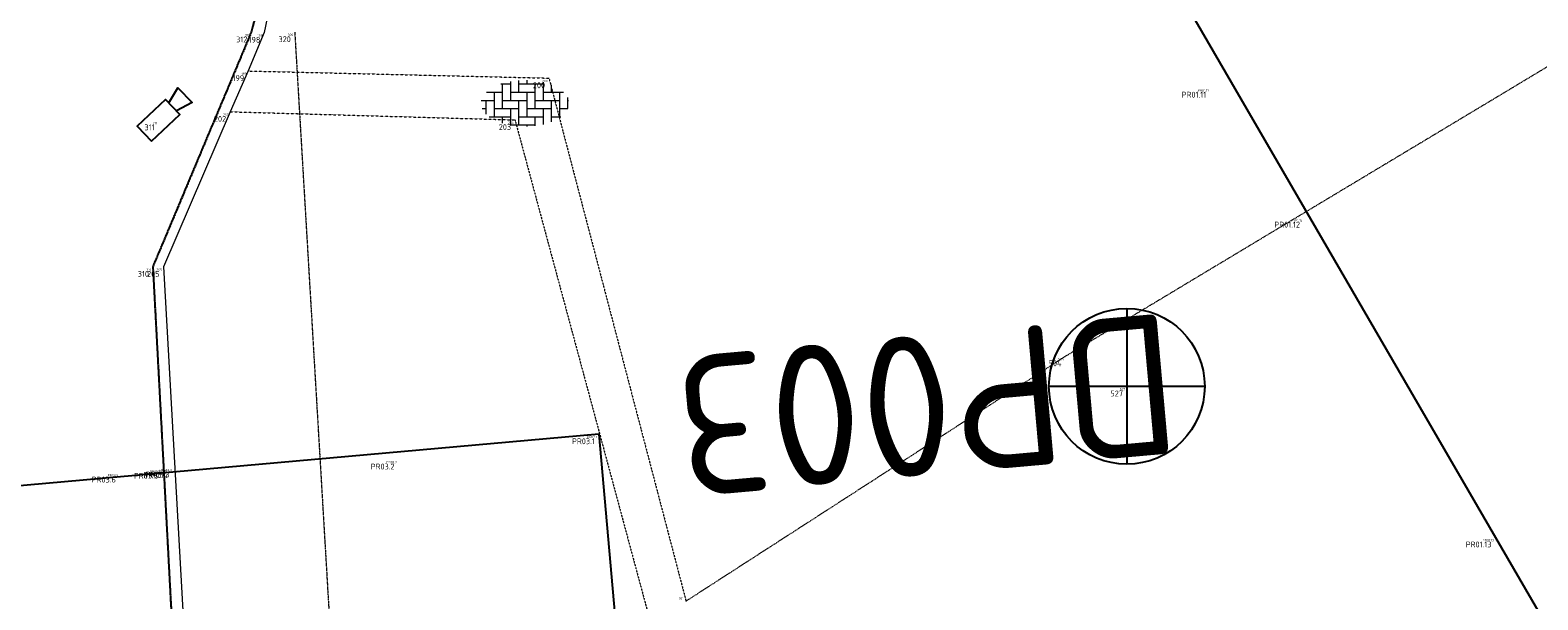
# Model space of a CAD drawing. Header units: millimetres. Extents: x 109167 to 931660, y 98993 to 321604.
# Tile 24 of 39: x 734982 to 754349, y 222007 to 229324. Entities that reach past the tile are written whole.
import ezdxf
from ezdxf.enums import TextEntityAlignment as Align

# ---------------------------------------------------------------- set-up
doc = ezdxf.new("R2010")
doc.units = ezdxf.units.MM
for name, pattern in [('AM-AS', [16, 10, -2, 2, -2]), ('JIS_08_15', [17.25, 15, -0.75, 0.75, -0.75]), ('XX-DASHDOT', [10, 3, -2, 0, -2, 3]), ('XX-HIDDEN', [4, 2, -2])]:
    doc.linetypes.add(name, pattern=pattern)
for name, color, linetype in [('- Plangrens ingemeten', 3, 'JIS_08_15'), ('B-ME-AL-SITUATIEMETING-S', 7, 'Continuous'), ('B-WE-AL-PROFIELLOCATIE-S', 7, 'Continuous'), ('B-WE-AL-SITUATIEMETING-S', 7, 'Continuous'), ('X-XX-AL-MEETPUNT_DATA_PUNTNUMMER-T18', 7, 'Continuous')]:
    doc.layers.add(name, color=color, linetype=linetype)
for name, color, linetype, lineweight in [('B-WE-AM-AS_HULPLIJN-G', 130, 'AM-AS', 18), ('B-WE-IE-MEUBILAIR_WEGMEUBILAIR_CAMERA-S', 7, 'Continuous', 25), ('B-WE-IE-MEUBILAIR_WEGMEUBILAIR_VERKEERSPAAL-S', 7, 'Continuous', 25), ('B-WE-VH-KANTOPSLUITING_ACHTERKANTBAND-G', 40, 'XX-DASHDOT', 18), ('B-WE-VH-KANTVERHARDING-G', 40, 'Continuous', 18), ('B-WE-VH-MATERIAALGRENS-G', 7, 'XX-HIDDEN', 18), ('B-WE-VH-VERHARDING_BETONSTRAATSTEEN-S', 252, 'Continuous', 25)]:
    doc.layers.add(name, color=color, linetype=linetype, lineweight=lineweight)
doc.styles.add('NLCS-ISO-ANNOTATIVE-T18', font='NLCS-ISO.ttf', dxfattribs={"height": 1.8})
doc.styles.add('NLCS-ISO-M1000-T18', font='NLCS-ISO.ttf', dxfattribs={"height": 1.8})

# ---------------------------------------------------------------- blocks, each defined once
blk = doc.blocks.new('SAL-MEETPUNT_MARKER-SO')
at = {"layer": 'X-XX-AL-MEETPUNT_DATA_PUNTNUMMER-T18', "style": 'NLCS-ISO-ANNOTATIVE-T18'}
blk.add_attdef('PUNTID', text='', height=1.5, dxfattribs=at).set_placement((-1, -2.59), align=Align.RIGHT)
blk = doc.blocks.new('SIE-WEG_CAMERA-SO')
at = {"flags": 128}
blk.add_lwpolyline([(-1.25, -0.663), (1.25, -0.663), (1.25, 0.663), (-1.25, 0.663)], close=True, dxfattribs=at)
blk.add_lwpolyline([(1.25, 0.356), (2.34, 0.663), (2.34, -0.663), (1.25, -0.356)], dxfattribs=at)
blk = doc.blocks.new('SIE-WEG_VERKEERSPAAL-SO')
at = {"flags": 128}
for points in [[(0, 1), (0, -1)], [(1, 0), (-1, 0)]]:
    blk.add_lwpolyline(points, dxfattribs=at)
blk.add_circle((0, 0), 1)
blk = doc.blocks.new('SAL-PROFIEL_LOCATIE_LINKS-SO')
at = {"color": 0, "linetype": 'ByBlock', "lineweight": -2}
blk.add_lwpolyline([(0, 0), (0, 5), (-0.5, 3), (0, 3)], dxfattribs=at)
at = {"color": 0, "linetype": 'ByBlock', "lineweight": -2, "style": 'NLCS-ISO-ANNOTATIVE-T18'}
blk.add_attdef('PROFNUMMER', text='', height=1.8, dxfattribs=at).set_placement((-1, 0), align=Align.MIDDLE_RIGHT)
blk = doc.blocks.new('SVH-BSS-SO')
at = {"lineweight": 18}
for p, q in [((-3.1, 2.49), (-1.87, 2.49)), ((-2.92, 2.49), (-2.92, -0.66)), ((-1.87, 2.81), (-1.87, 0.39)), ((-0.82, 2.94), (-0.82, 1.44)), ((-0.82, 2.49), (2.33, 2.49)), ((0.23, 2.97), (0.23, 2.49)), ((1.28, 2.49), (1.28, -0.66)), ((2.33, 2.71), (2.33, 0.39)), ((3.38, 2.38), (3.38, 1.44)), ((-5.61, 0.39), (-3.97, 0.39)), ((-5.02, 0.39), (-5.02, -1.37)), ((-4.95, 1.44), (-2.92, 1.44)), ((-3.97, 1.44), (-3.97, -1.71)), ((-2.92, 0.39), (0.23, 0.39)), ((-1.87, 1.44), (1.28, 1.44)), ((-0.82, 0.39), (-0.82, -2.76)), ((0.23, 1.44), (0.23, -1.71)), ((1.28, 0.39), (4.43, 0.39)), ((2.33, 1.44), (4.95, 1.44)), ((3.38, 0.39), (3.38, -2.38)), ((4.43, 1.44), (4.43, -1.71)), ((5.48, 0.74), (5.48, -0.66)), ((5.48, 0.39), (5.61, 0.39)), ((-5.52, -0.66), (-5.02, -0.66)), ((-4.62, -1.71), (-1.87, -1.71)), ((-3.97, -0.66), (-0.82, -0.66)), ((-2.92, -1.71), (-2.92, -2.55)), ((-1.87, -0.66), (-1.87, -2.81)), ((-0.82, -1.71), (2.33, -1.71)), ((0.23, -0.66), (3.38, -0.66)), ((1.28, -1.71), (1.28, -2.9)), ((2.33, -0.66), (2.33, -2.71)), ((3.38, -1.71), (4.62, -1.71)), ((4.43, -0.66), (5.52, -0.66)), ((-1.87, -2.76), (1.28, -2.76)), ((0.23, -2.76), (0.23, -2.97))]:
    blk.add_line(p, q, dxfattribs=at)
at = {"lineweight": 18, "style": 'NLCS-ISO-M1000-T18'}
blk.add_attdef('FORMAAT', text='', height=1.8, dxfattribs=at).set_placement((-5.71, 0), align=Align.MIDDLE_RIGHT)
blk.add_attdef('KLEUR', text='', height=1.8, dxfattribs=at).set_placement((6.3, 0), align=Align.MIDDLE_LEFT)

msp = doc.modelspace()

# ---------------------------------------------------------------- linework, layer by layer
at = {"layer": '- Plangrens ingemeten', "elevation": 388.4}
msp.add_lwpolyline([(736184.9, 232840.4), (737842.5, 230036.8), (737927.7, 229693.5), (737821.9, 229296.1), (736557.7, 226284.2), (737062.5, 216825.4), (737634.5, 207385.1), (738178.7, 197386.2), (738470, 192154.1), (738761.2, 186921.9)], dxfattribs=at)
at = {"layer": 'B-WE-AL-PROFIELLOCATIE-S', "elevation": 443.6}
for points in [[(741412.7, 244153.4), (787583.5, 164627)], [(742284.8, 224135.1), (729707.2, 223011.9)]]:
    msp.add_lwpolyline(points, dxfattribs=at)
at = {"layer": 'B-WE-AM-AS_HULPLIJN-G'}
msp.add_polyline3d([(738380.3, 229299.4, 312.1), (739496.3, 210421.1, 245.4), (740666.9, 190662, 183.6), (741821.1, 170815.2, 39.4), (742984.7, 150855.1, -147.9)], dxfattribs=at)
at = {"layer": 'B-WE-VH-KANTOPSLUITING_ACHTERKANTBAND-G'}
msp.add_polyline3d([(738761.2, 186921.9, 288.1), (738178.7, 197386.2, 300.9), (737634.5, 207385.1, 350.9), (737062.5, 216825.4, 379.6), (736557.7, 226284.2, 403.9), (737821.9, 229296.1, 413.6), (737927.7, 229693.5, 418.8), (737842.5, 230036.8, 403.6), (736184.9, 232840.4, 388.4), (735804.9, 240408.2, 385.9)], dxfattribs=at)
at = {"layer": 'B-WE-VH-KANTVERHARDING-G'}
msp.add_polyline3d([(735315, 265155.2, 311.6), (735446.1, 256418.1, 281.4), (735469.5, 253648.5, 273.1), (735488, 253122.4, 211.7), (735758.4, 244886.4, 250.8), (735947.9, 240097.6, 284.1), (736154.8, 236096.5, 245.8), (736317.6, 232867.8, 315.6), (738032.1, 230041.1, 301.8), (738085.1, 229767, 303.4), (737989.1, 229292.3, 315.8), (737781.5, 228799.7, 300.4), (737549, 228275.9, 319.1), (736693.8, 226284.8, 308.1), (737224.1, 216840.8, 274.2), (737742.1, 207408.2, 242.4), (738306.8, 197444.1, 228.6), (738893.3, 186958.4, 186.7)], dxfattribs=at)
at = {"layer": 'B-WE-VH-MATERIAALGRENS-G'}
for points in [[(743406.8, 221991.4, 319.9), (748279.6, 225136.1, 339.1), (757806.9, 230859.5, 350.1), (765155.8, 235133.3, 318.8), (766095.9, 234901.5, 316.9), (766402.8, 234551.7, 306.1), (770498.9, 227819.2, 123.5), (770747.5, 227220, 111.5), (770610.8, 226437.1, 107), (769847.3, 225818.7, 120.3), (762917.8, 221698.7, 103.2), (753506.3, 216061.2, 94.6)], [(737781.5, 228799.7, 300.4), (741646.5, 228707.5, 293.4), (743406.8, 221991.4, 319.9)], [(737549, 228275.9, 319.1), (741209.8, 228171, 302.2), (743014.1, 221477.9, 318.4)]]:
    msp.add_polyline3d(points, dxfattribs=at)

# ---------------------------------------------------------------- block references
at = {"layer": 'B-ME-AL-SITUATIEMETING-S'}
ref = msp.add_blockref('SAL-MEETPUNT_MARKER-SO', (737821.9, 229296.1, 413.6), dxfattribs=dict(at, xscale=20, yscale=20, zscale=20))
ref.add_attrib('PUNTID', '312', dxfattribs={"layer": 'X-XX-AL-MEETPUNT_DATA_PUNTNUMMER-T18', "height": 30, "style": 'NLCS-ISO-ANNOTATIVE-T18'}).set_placement((737801.9, 229244.4, 413.6), align=Align.RIGHT)
ref = msp.add_blockref('SAL-MEETPUNT_MARKER-SO', (737989.1, 229292.3, 315.8), dxfattribs=dict(at, xscale=20, yscale=20, zscale=20))
ref.add_attrib('PUNTID', '198', dxfattribs={"layer": 'X-XX-AL-MEETPUNT_DATA_PUNTNUMMER-T18', "height": 30, "style": 'NLCS-ISO-ANNOTATIVE-T18'}).set_placement((737969.1, 229240.6, 315.8), align=Align.RIGHT)
ref = msp.add_blockref('SAL-MEETPUNT_MARKER-SO', (738380.3, 229299.4, 312.1), dxfattribs=dict(at, xscale=20, yscale=20, zscale=20))
ref.add_attrib('PUNTID', '320', dxfattribs={"layer": 'X-XX-AL-MEETPUNT_DATA_PUNTNUMMER-T18', "height": 30, "style": 'NLCS-ISO-ANNOTATIVE-T18'}).set_placement((738360.3, 229247.7, 312.1), align=Align.RIGHT)
ref = msp.add_blockref('SAL-MEETPUNT_MARKER-SO', (737781.5, 228799.7, 300.4), dxfattribs=dict(at, xscale=20, yscale=20, zscale=20))
ref.add_attrib('PUNTID', '199', dxfattribs={"layer": 'X-XX-AL-MEETPUNT_DATA_PUNTNUMMER-T18', "height": 30, "style": 'NLCS-ISO-ANNOTATIVE-T18'}).set_placement((737761.5, 228748, 300.4), align=Align.RIGHT)
ref = msp.add_blockref('SAL-MEETPUNT_MARKER-SO', (741646.5, 228707.5, 293.4), dxfattribs=dict(at, xscale=20, yscale=20, zscale=20))
ref.add_attrib('PUNTID', '200', dxfattribs={"layer": 'X-XX-AL-MEETPUNT_DATA_PUNTNUMMER-T18', "height": 30, "style": 'NLCS-ISO-ANNOTATIVE-T18'}).set_placement((741626.5, 228655.8, 293.4), align=Align.RIGHT)
ref = msp.add_blockref('SAL-MEETPUNT_MARKER-SO', (750138.6, 228586.7, 303.4), dxfattribs=dict(at, xscale=20, yscale=20, zscale=20))
ref.add_attrib('PUNTID', 'PR01.11', dxfattribs={"layer": 'X-XX-AL-MEETPUNT_DATA_PUNTNUMMER-T18', "height": 30, "style": 'NLCS-ISO-ANNOTATIVE-T18'}).set_placement((750118.6, 228535, 303.4), align=Align.RIGHT)
ref = msp.add_blockref('SAL-MEETPUNT_MARKER-SO', (736630.7, 228166.8, 512.8), dxfattribs=dict(at, xscale=20, yscale=20, zscale=20))
ref.add_attrib('PUNTID', '311', dxfattribs={"layer": 'X-XX-AL-MEETPUNT_DATA_PUNTNUMMER-T18', "height": 30, "style": 'NLCS-ISO-ANNOTATIVE-T18'}).set_placement((736610.7, 228115.1, 512.8), align=Align.RIGHT)
ref = msp.add_blockref('SAL-MEETPUNT_MARKER-SO', (737549, 228275.9, 319.1), dxfattribs=dict(at, xscale=20, yscale=20, zscale=20))
ref.add_attrib('PUNTID', '202', dxfattribs={"layer": 'X-XX-AL-MEETPUNT_DATA_PUNTNUMMER-T18', "height": 30, "style": 'NLCS-ISO-ANNOTATIVE-T18'}).set_placement((737529, 228224.2, 319.1), align=Align.RIGHT)
ref = msp.add_blockref('SAL-MEETPUNT_MARKER-SO', (741209.8, 228171, 302.2), dxfattribs=dict(at, xscale=20, yscale=20, zscale=20))
ref.add_attrib('PUNTID', '203', dxfattribs={"layer": 'X-XX-AL-MEETPUNT_DATA_PUNTNUMMER-T18', "height": 30, "style": 'NLCS-ISO-ANNOTATIVE-T18'}).set_placement((741189.8, 228119.3, 302.2), align=Align.RIGHT)
ref = msp.add_blockref('SAL-MEETPUNT_MARKER-SO', (751343.2, 226917.6, 334.6), dxfattribs=dict(at, xscale=20, yscale=20, zscale=20))
ref.add_attrib('PUNTID', 'PR01.12', dxfattribs={"layer": 'X-XX-AL-MEETPUNT_DATA_PUNTNUMMER-T18', "height": 30, "style": 'NLCS-ISO-ANNOTATIVE-T18'}).set_placement((751323.2, 226865.9, 334.6), align=Align.RIGHT)
ref = msp.add_blockref('SAL-MEETPUNT_MARKER-SO', (736557.7, 226284.2, 403.9), dxfattribs=dict(at, xscale=20, yscale=20, zscale=20))
ref.add_attrib('PUNTID', '310', dxfattribs={"layer": 'X-XX-AL-MEETPUNT_DATA_PUNTNUMMER-T18', "height": 30, "style": 'NLCS-ISO-ANNOTATIVE-T18'}).set_placement((736537.7, 226232.5, 403.9), align=Align.RIGHT)
ref = msp.add_blockref('SAL-MEETPUNT_MARKER-SO', (736693.8, 226284.8, 308.1), dxfattribs=dict(at, xscale=20, yscale=20, zscale=20))
ref.add_attrib('PUNTID', '205', dxfattribs={"layer": 'X-XX-AL-MEETPUNT_DATA_PUNTNUMMER-T18', "height": 30, "style": 'NLCS-ISO-ANNOTATIVE-T18'}).set_placement((736673.8, 226233.1, 308.1), align=Align.RIGHT)
ref = msp.add_blockref('SAL-MEETPUNT_MARKER-SO', (748279.6, 225136.1, 339.1), dxfattribs=dict(at, xscale=20, yscale=20, zscale=20))
ref.add_attrib('PUNTID', '504', dxfattribs={"layer": 'X-XX-AL-MEETPUNT_DATA_PUNTNUMMER-T18', "height": 30, "style": 'NLCS-ISO-ANNOTATIVE-T18'}).set_placement((748259.6, 225084.4, 339.1), align=Align.RIGHT)
ref = msp.add_blockref('SAL-MEETPUNT_MARKER-SO', (749069, 224748.8, 323.1), dxfattribs=dict(at, xscale=20, yscale=20, zscale=20))
ref.add_attrib('PUNTID', '527', dxfattribs={"layer": 'X-XX-AL-MEETPUNT_DATA_PUNTNUMMER-T18', "height": 30, "style": 'NLCS-ISO-ANNOTATIVE-T18'}).set_placement((749049, 224697.1, 323.1), align=Align.RIGHT)
ref = msp.add_blockref('SAL-MEETPUNT_MARKER-SO', (742284.8, 224135.1, 327.4), dxfattribs=dict(at, xscale=20, yscale=20, zscale=20))
ref.add_attrib('PUNTID', 'PR03.1', dxfattribs={"layer": 'X-XX-AL-MEETPUNT_DATA_PUNTNUMMER-T18', "height": 30, "style": 'NLCS-ISO-ANNOTATIVE-T18'}).set_placement((742264.8, 224083.4, 327.4), align=Align.RIGHT)
ref = msp.add_blockref('SAL-MEETPUNT_MARKER-SO', (739712.7, 223810.7, 339.8), dxfattribs=dict(at, xscale=20, yscale=20, zscale=20))
ref.add_attrib('PUNTID', 'PR03.2', dxfattribs={"layer": 'X-XX-AL-MEETPUNT_DATA_PUNTNUMMER-T18', "height": 30, "style": 'NLCS-ISO-ANNOTATIVE-T18'}).set_placement((739692.7, 223759, 339.8), align=Align.RIGHT)
ref = msp.add_blockref('SAL-MEETPUNT_MARKER-SO', (736132.1, 223642.9, 417.1), dxfattribs=dict(at, xscale=20, yscale=20, zscale=20))
ref.add_attrib('PUNTID', 'PR03.6', dxfattribs={"layer": 'X-XX-AL-MEETPUNT_DATA_PUNTNUMMER-T18', "height": 30, "style": 'NLCS-ISO-ANNOTATIVE-T18'}).set_placement((736112.1, 223591.2, 417.1), align=Align.RIGHT)
ref = msp.add_blockref('SAL-MEETPUNT_MARKER-SO', (736675.1, 223690.5, 390.6), dxfattribs=dict(at, xscale=20, yscale=20, zscale=20))
ref.add_attrib('PUNTID', 'PR03.5', dxfattribs={"layer": 'X-XX-AL-MEETPUNT_DATA_PUNTNUMMER-T18', "height": 30, "style": 'NLCS-ISO-ANNOTATIVE-T18'}).set_placement((736655.1, 223638.8, 390.6), align=Align.RIGHT)
ref = msp.add_blockref('SAL-MEETPUNT_MARKER-SO', (736799.7, 223701.9, 400.1), dxfattribs=dict(at, xscale=20, yscale=20, zscale=20))
ref.add_attrib('PUNTID', 'PR03.4', dxfattribs={"layer": 'X-XX-AL-MEETPUNT_DATA_PUNTNUMMER-T18', "height": 30, "style": 'NLCS-ISO-ANNOTATIVE-T18'}).set_placement((736779.7, 223650.2, 400.1), align=Align.RIGHT)
ref = msp.add_blockref('SAL-MEETPUNT_MARKER-SO', (736821.6, 223707.2, 306.8), dxfattribs=dict(at, xscale=20, yscale=20, zscale=20))
ref.add_attrib('PUNTID', 'PR03.3', dxfattribs={"layer": 'X-XX-AL-MEETPUNT_DATA_PUNTNUMMER-T18', "height": 30, "style": 'NLCS-ISO-ANNOTATIVE-T18'}).set_placement((736801.6, 223655.5, 306.8), align=Align.RIGHT)
ref = msp.add_blockref('SAL-MEETPUNT_MARKER-SO', (753803, 222809.7, 265.6), dxfattribs=dict(at, xscale=20, yscale=20, zscale=20))
ref.add_attrib('PUNTID', 'PR01.13', dxfattribs={"layer": 'X-XX-AL-MEETPUNT_DATA_PUNTNUMMER-T18', "height": 30, "style": 'NLCS-ISO-ANNOTATIVE-T18'}).set_placement((753783, 222758, 265.6), align=Align.RIGHT)
ref = msp.add_blockref('SAL-MEETPUNT_MARKER-SO', (743394.4, 222059.3, 323.9), dxfattribs=dict(at, xscale=20, yscale=20, zscale=20))
ref.add_attrib('PUNTID', '201', dxfattribs={"layer": 'X-XX-AL-MEETPUNT_DATA_PUNTNUMMER-T18', "height": 30, "style": 'NLCS-ISO-ANNOTATIVE-T18'}).set_placement((743374.4, 222007.6, 323.9), align=Align.RIGHT)
at = {"layer": 'B-WE-AL-PROFIELLOCATIE-S', "xscale": 999.9999999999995, "yscale": 999.9999999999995, "zscale": 999.9999999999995, "rotation": 185.1030691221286}
msp.add_blockref('SAL-PROFIEL_LOCATIE_LINKS-SO', (742284.8, 224135.1, 443.6), dxfattribs=at).add_auto_attribs({'PROFNUMMER': 'DP003'})
at = {"layer": 'B-WE-AL-SITUATIEMETING-S'}
ref = msp.add_blockref('SAL-MEETPUNT_MARKER-SO', (737821.9, 229296.1, 413.6), dxfattribs=dict(at, xscale=50, yscale=50, zscale=50))
ref.add_attrib('PUNTID', '312', dxfattribs={"layer": 'X-XX-AL-MEETPUNT_DATA_PUNTNUMMER-T18', "height": 75, "style": 'NLCS-ISO-ANNOTATIVE-T18'}).set_placement((737771.9, 229166.7, 413.6), align=Align.RIGHT)
ref = msp.add_blockref('SAL-MEETPUNT_MARKER-SO', (737989.1, 229292.3, 315.8), dxfattribs=dict(at, xscale=50, yscale=50, zscale=50))
ref.add_attrib('PUNTID', '198', dxfattribs={"layer": 'X-XX-AL-MEETPUNT_DATA_PUNTNUMMER-T18', "height": 75, "style": 'NLCS-ISO-ANNOTATIVE-T18'}).set_placement((737939.1, 229162.9, 315.8), align=Align.RIGHT)
ref = msp.add_blockref('SAL-MEETPUNT_MARKER-SO', (738380.3, 229299.4, 312.1), dxfattribs=dict(at, xscale=50, yscale=50, zscale=50))
ref.add_attrib('PUNTID', '320', dxfattribs={"layer": 'X-XX-AL-MEETPUNT_DATA_PUNTNUMMER-T18', "height": 75, "style": 'NLCS-ISO-ANNOTATIVE-T18'}).set_placement((738330.3, 229170, 312.1), align=Align.RIGHT)
ref = msp.add_blockref('SAL-MEETPUNT_MARKER-SO', (737781.5, 228799.7, 300.4), dxfattribs=dict(at, xscale=50, yscale=50, zscale=50))
ref.add_attrib('PUNTID', '199', dxfattribs={"layer": 'X-XX-AL-MEETPUNT_DATA_PUNTNUMMER-T18', "height": 75, "style": 'NLCS-ISO-ANNOTATIVE-T18'}).set_placement((737731.5, 228670.3, 300.4), align=Align.RIGHT)
ref = msp.add_blockref('SAL-MEETPUNT_MARKER-SO', (741646.5, 228707.5, 293.4), dxfattribs=dict(at, xscale=50, yscale=50, zscale=50))
ref.add_attrib('PUNTID', '200', dxfattribs={"layer": 'X-XX-AL-MEETPUNT_DATA_PUNTNUMMER-T18', "height": 75, "style": 'NLCS-ISO-ANNOTATIVE-T18'}).set_placement((741596.5, 228578.1, 293.4), align=Align.RIGHT)
ref = msp.add_blockref('SAL-MEETPUNT_MARKER-SO', (750138.6, 228586.7, 303.4), dxfattribs=dict(at, xscale=50, yscale=50, zscale=50))
ref.add_attrib('PUNTID', 'PR01.11', dxfattribs={"layer": 'X-XX-AL-MEETPUNT_DATA_PUNTNUMMER-T18', "height": 75, "style": 'NLCS-ISO-ANNOTATIVE-T18'}).set_placement((750088.6, 228457.3, 303.4), align=Align.RIGHT)
ref = msp.add_blockref('SAL-MEETPUNT_MARKER-SO', (737549, 228275.9, 319.1), dxfattribs=dict(at, xscale=50, yscale=50, zscale=50))
ref.add_attrib('PUNTID', '202', dxfattribs={"layer": 'X-XX-AL-MEETPUNT_DATA_PUNTNUMMER-T18', "height": 75, "style": 'NLCS-ISO-ANNOTATIVE-T18'}).set_placement((737499, 228146.5, 319.1), align=Align.RIGHT)
ref = msp.add_blockref('SAL-MEETPUNT_MARKER-SO', (736630.7, 228166.8, 512.8), dxfattribs=dict(at, xscale=50, yscale=50, zscale=50))
ref.add_attrib('PUNTID', '311', dxfattribs={"layer": 'X-XX-AL-MEETPUNT_DATA_PUNTNUMMER-T18', "height": 75, "style": 'NLCS-ISO-ANNOTATIVE-T18'}).set_placement((736580.7, 228037.4, 512.8), align=Align.RIGHT)
ref = msp.add_blockref('SAL-MEETPUNT_MARKER-SO', (741209.8, 228171, 302.2), dxfattribs=dict(at, xscale=50, yscale=50, zscale=50))
ref.add_attrib('PUNTID', '203', dxfattribs={"layer": 'X-XX-AL-MEETPUNT_DATA_PUNTNUMMER-T18', "height": 75, "style": 'NLCS-ISO-ANNOTATIVE-T18'}).set_placement((741159.8, 228041.6, 302.2), align=Align.RIGHT)
ref = msp.add_blockref('SAL-MEETPUNT_MARKER-SO', (751343.2, 226917.6, 334.6), dxfattribs=dict(at, xscale=50, yscale=50, zscale=50))
ref.add_attrib('PUNTID', 'PR01.12', dxfattribs={"layer": 'X-XX-AL-MEETPUNT_DATA_PUNTNUMMER-T18', "height": 75, "style": 'NLCS-ISO-ANNOTATIVE-T18'}).set_placement((751293.2, 226788.2, 334.6), align=Align.RIGHT)
ref = msp.add_blockref('SAL-MEETPUNT_MARKER-SO', (736557.7, 226284.2, 403.9), dxfattribs=dict(at, xscale=50, yscale=50, zscale=50))
ref.add_attrib('PUNTID', '310', dxfattribs={"layer": 'X-XX-AL-MEETPUNT_DATA_PUNTNUMMER-T18', "height": 75, "style": 'NLCS-ISO-ANNOTATIVE-T18'}).set_placement((736507.7, 226154.8, 403.9), align=Align.RIGHT)
ref = msp.add_blockref('SAL-MEETPUNT_MARKER-SO', (736693.8, 226284.8, 308.1), dxfattribs=dict(at, xscale=50, yscale=50, zscale=50))
ref.add_attrib('PUNTID', '205', dxfattribs={"layer": 'X-XX-AL-MEETPUNT_DATA_PUNTNUMMER-T18', "height": 75, "style": 'NLCS-ISO-ANNOTATIVE-T18'}).set_placement((736643.8, 226155.4, 308.1), align=Align.RIGHT)
ref = msp.add_blockref('SAL-MEETPUNT_MARKER-SO', (748279.6, 225136.1, 339.1), dxfattribs=dict(at, xscale=50, yscale=50, zscale=50))
ref.add_attrib('PUNTID', '504', dxfattribs={"layer": 'X-XX-AL-MEETPUNT_DATA_PUNTNUMMER-T18', "height": 75, "style": 'NLCS-ISO-ANNOTATIVE-T18'}).set_placement((748229.6, 225006.7, 339.1), align=Align.RIGHT)
ref = msp.add_blockref('SAL-MEETPUNT_MARKER-SO', (749069, 224748.8, 323.1), dxfattribs=dict(at, xscale=50, yscale=50, zscale=50))
ref.add_attrib('PUNTID', '527', dxfattribs={"layer": 'X-XX-AL-MEETPUNT_DATA_PUNTNUMMER-T18', "height": 75, "style": 'NLCS-ISO-ANNOTATIVE-T18'}).set_placement((749019, 224619.4, 323.1), align=Align.RIGHT)
ref = msp.add_blockref('SAL-MEETPUNT_MARKER-SO', (742284.8, 224135.1, 327.4), dxfattribs=dict(at, xscale=50, yscale=50, zscale=50))
ref.add_attrib('PUNTID', 'PR03.1', dxfattribs={"layer": 'X-XX-AL-MEETPUNT_DATA_PUNTNUMMER-T18', "height": 75, "style": 'NLCS-ISO-ANNOTATIVE-T18'}).set_placement((742234.8, 224005.7, 327.4), align=Align.RIGHT)
ref = msp.add_blockref('SAL-MEETPUNT_MARKER-SO', (739712.7, 223810.7, 339.8), dxfattribs=dict(at, xscale=50, yscale=50, zscale=50))
ref.add_attrib('PUNTID', 'PR03.2', dxfattribs={"layer": 'X-XX-AL-MEETPUNT_DATA_PUNTNUMMER-T18', "height": 75, "style": 'NLCS-ISO-ANNOTATIVE-T18'}).set_placement((739662.7, 223681.3, 339.8), align=Align.RIGHT)
ref = msp.add_blockref('SAL-MEETPUNT_MARKER-SO', (736132.1, 223642.9, 417.1), dxfattribs=dict(at, xscale=50, yscale=50, zscale=50))
ref.add_attrib('PUNTID', 'PR03.6', dxfattribs={"layer": 'X-XX-AL-MEETPUNT_DATA_PUNTNUMMER-T18', "height": 75, "style": 'NLCS-ISO-ANNOTATIVE-T18'}).set_placement((736082.1, 223513.5, 417.1), align=Align.RIGHT)
ref = msp.add_blockref('SAL-MEETPUNT_MARKER-SO', (736675.1, 223690.5, 390.6), dxfattribs=dict(at, xscale=50, yscale=50, zscale=50))
ref.add_attrib('PUNTID', 'PR03.5', dxfattribs={"layer": 'X-XX-AL-MEETPUNT_DATA_PUNTNUMMER-T18', "height": 75, "style": 'NLCS-ISO-ANNOTATIVE-T18'}).set_placement((736625.1, 223561.1, 390.6), align=Align.RIGHT)
ref = msp.add_blockref('SAL-MEETPUNT_MARKER-SO', (736799.7, 223701.9, 400.1), dxfattribs=dict(at, xscale=50, yscale=50, zscale=50))
ref.add_attrib('PUNTID', 'PR03.4', dxfattribs={"layer": 'X-XX-AL-MEETPUNT_DATA_PUNTNUMMER-T18', "height": 75, "style": 'NLCS-ISO-ANNOTATIVE-T18'}).set_placement((736749.7, 223572.5, 400.1), align=Align.RIGHT)
ref = msp.add_blockref('SAL-MEETPUNT_MARKER-SO', (736821.6, 223707.2, 306.8), dxfattribs=dict(at, xscale=50, yscale=50, zscale=50))
ref.add_attrib('PUNTID', 'PR03.3', dxfattribs={"layer": 'X-XX-AL-MEETPUNT_DATA_PUNTNUMMER-T18', "height": 75, "style": 'NLCS-ISO-ANNOTATIVE-T18'}).set_placement((736771.6, 223577.8, 306.8), align=Align.RIGHT)
ref = msp.add_blockref('SAL-MEETPUNT_MARKER-SO', (753803, 222809.7, 265.6), dxfattribs=dict(at, xscale=50, yscale=50, zscale=50))
ref.add_attrib('PUNTID', 'PR01.13', dxfattribs={"layer": 'X-XX-AL-MEETPUNT_DATA_PUNTNUMMER-T18', "height": 75, "style": 'NLCS-ISO-ANNOTATIVE-T18'}).set_placement((753753, 222680.3, 265.6), align=Align.RIGHT)
at = {"layer": 'B-WE-IE-MEUBILAIR_WEGMEUBILAIR_CAMERA-S', "xscale": 200, "yscale": 200, "zscale": 200, "rotation": 43.47198108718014}
msp.add_blockref('SIE-WEG_CAMERA-SO', (736630.7, 228166.8, 512.8), dxfattribs=at)
at = {"layer": 'B-WE-IE-MEUBILAIR_WEGMEUBILAIR_VERKEERSPAAL-S', "xscale": 1000, "yscale": 1000, "zscale": 1000}
msp.add_blockref('SIE-WEG_VERKEERSPAAL-SO', (749069, 224748.8, 323.1), dxfattribs=at)
at = {"layer": 'B-WE-VH-VERHARDING_BETONSTRAATSTEEN-S', "xscale": 100, "yscale": 100, "zscale": 100}
msp.add_blockref('SVH-BSS-SO', (741337.9, 228383.4, 443.6), dxfattribs=at)

doc.saveas('drawing.dxf')
